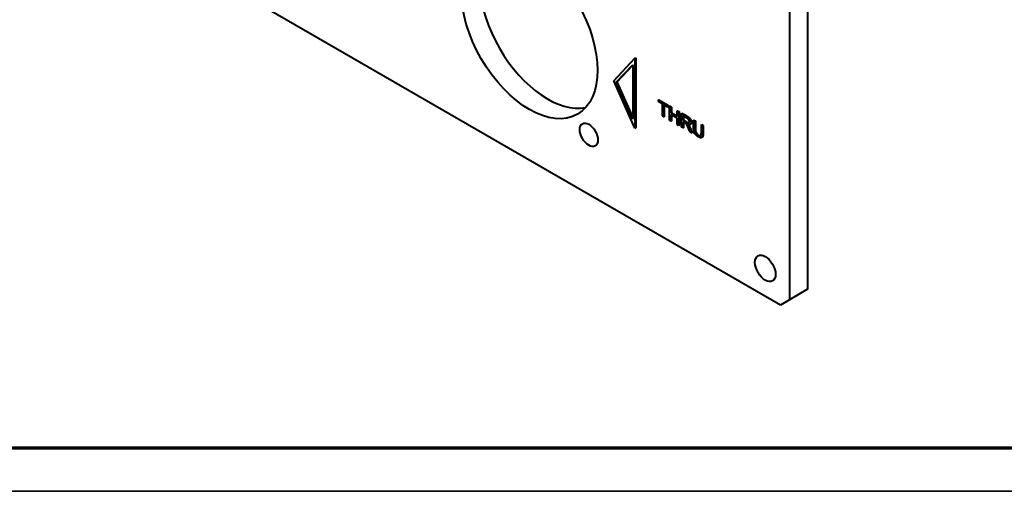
# Model space of a CAD drawing. Header units: millimetres. Extents: x 1 to 420, y -2 to 296.
# Tile 1 of 16: x 60 to 175, y 0 to 55. Entities that reach past the tile are written whole.
import ezdxf

# ---------------------------------------------------------------- set-up
doc = ezdxf.new("R2010")
doc.units = ezdxf.units.MM
for name, color, linetype in [('_Translation', 7, 'Continuous'), ('Default', 7, 'Continuous'), ('ME001036.00.04', 7, 'Continuous'), ('ME001037.00.00', 7, 'Continuous'), ('Predefinito', 7, 'Continuous')]:
    doc.layers.add(name, color=color, linetype=linetype)

# ---------------------------------------------------------------- blocks, each defined once
blk = doc.blocks.new('SE2')
at = {"layer": 'ME001036.00.04', "color": 7, "linetype": 'Continuous', "lineweight": 40}
for p, q in [((151.72, 84.84), (151.72, 23.61)), ((149.6, 83.62), (149.6, 22.38)), ((148.54, 21.77), (61.57, 71.98)), ((151.72, 23.61), (149.6, 22.38)), ((149.6, 22.38), (148.54, 21.77))]:
    blk.add_line(p, q, dxfattribs=at)
for centre, major_axis in [((119.2, 53.82), (-5.63, 9.74)), ((126.14, 41.67), (0.75, -1.3)), ((146.77, 26.06), (-0.85, 1.47))]:
    blk.add_ellipse(centre, major_axis=major_axis, ratio=0.57735, dxfattribs=at)
blk.add_ellipse((121.32, 55.04), major_axis=(5.62, -9.74), ratio=0.57735, start_param=3.33129, end_param=6.093488, dxfattribs=at)
at = {"layer": 'ME001037.00.00', "color": 7, "linetype": 'Continuous', "lineweight": 40}
for p, q in [((131.54, 50.62), (131.65, 50.68)), ((131.65, 50.68), (131.65, 42.49)), ((129.06, 48), (131.54, 50.62)), ((129.36, 47.82), (131.3, 49.86)), ((129.47, 47.88), (131.3, 49.81)), ((131.3, 49.86), (131.3, 43.49)), ((131.54, 50.62), (131.54, 42.43)), ((131.54, 42.43), (129.06, 48)), ((129.36, 47.82), (129.47, 47.88)), ((131.3, 43.49), (129.36, 47.82)), ((131.3, 43.79), (129.47, 47.88)), ((134.28, 45.75), (134.31, 45.77)), ((134.28, 45.56), (134.28, 45.75)), ((134.28, 45.75), (135.38, 45.11)), ((134.74, 45.29), (134.28, 45.56)), ((134.31, 45.77), (135.41, 45.13)), ((134.74, 43.88), (134.74, 45.29)), ((135.38, 44.92), (134.92, 45.19)), ((134.92, 45.19), (134.92, 43.77)), ((134.95, 45.17), (134.95, 43.79)), ((135.38, 45.11), (135.41, 45.13)), ((135.38, 45.11), (135.38, 44.92)), ((135.38, 44.92), (135.41, 44.95)), ((135.41, 45.13), (135.41, 44.95)), ((135.58, 45), (135.61, 45.02)), ((135.58, 43.39), (135.58, 45)), ((135.58, 45), (135.76, 44.89)), ((135.61, 45.02), (135.8, 44.91)), ((135.76, 44.89), (135.8, 44.91)), ((135.76, 44.89), (135.76, 44.23)), ((135.8, 44.91), (135.8, 44.25)), ((134.92, 43.77), (134.74, 43.88)), ((134.92, 43.77), (134.95, 43.79)), ((135.76, 44.23), (135.8, 44.25)), ((135.76, 44.23), (136.49, 43.81)), ((136.49, 43.62), (135.76, 44.04)), ((135.76, 44.04), (135.76, 43.28)), ((135.8, 44.25), (136.49, 43.85)), ((135.8, 44.02), (135.8, 43.3)), ((136.49, 44.47), (136.52, 44.49)), ((136.49, 43.81), (136.49, 44.47)), ((136.49, 44.47), (136.67, 44.37)), ((136.52, 44.49), (136.7, 44.39)), ((136.67, 44.37), (136.7, 44.39)), ((136.67, 44.37), (136.67, 42.76)), ((136.7, 44.39), (136.7, 42.78)), ((136.98, 44.18), (137.02, 44.21)), ((136.98, 42.58), (136.98, 44.18)), ((137.17, 43.9), (137.17, 43.37)), ((137.2, 43.88), (137.2, 43.39)), ((135.76, 43.28), (135.58, 43.39)), ((135.76, 43.28), (135.8, 43.3)), ((136.49, 42.87), (136.49, 43.62)), ((136.67, 42.76), (136.49, 42.87)), ((136.67, 42.76), (136.7, 42.78)), ((137.17, 43.37), (137.2, 43.39)), ((137.17, 43.18), (137.17, 42.47)), ((137.2, 43.16), (137.2, 42.49)), ((137.99, 42.87), (138.03, 42.89)), ((138.39, 43.37), (138.42, 43.39)), ((138.39, 43.37), (138.57, 43.27)), ((138.42, 43.39), (138.61, 43.29)), ((138.57, 43.27), (138.61, 43.29)), ((139.3, 42.85), (139.33, 42.87)), ((139.3, 42.85), (139.48, 42.74)), ((139.33, 42.87), (139.51, 42.76)), ((139.48, 42.74), (139.51, 42.76)), ((131.54, 42.43), (131.65, 42.49)), ((137.17, 42.47), (136.98, 42.58)), ((137.17, 42.47), (137.2, 42.49)), ((138.21, 41.87), (137.98, 42.01)), ((138.21, 41.87), (138.24, 41.89)), ((139.34, 41.35), (139.38, 41.38))]:
    blk.add_line(p, q, dxfattribs=at)
for points, knots in [([(136.98, 44.18), (137.19, 44.07), (137.39, 43.95), (137.6, 43.83), (137.72, 43.76), (137.82, 43.69), (137.95, 43.56), (138, 43.48), (138.04, 43.38), (138.08, 43.28), (138.09, 43.19), (138.09, 42.99), (138.06, 42.91), (137.93, 42.83), (137.84, 42.84), (137.7, 42.9)], [0, 0, 0, 0, 0.318047, 0.318047, 0.318047, 0.445967, 0.445967, 0.573888, 0.573888, 0.573888, 0.693777, 0.693777, 0.846888, 0.846888, 1, 1, 1, 1]), ([(137.02, 44.21), (137.22, 44.09), (137.43, 43.97), (137.63, 43.85), (137.76, 43.78), (137.85, 43.71), (137.98, 43.58), (138.03, 43.5), (138.07, 43.4), (138.11, 43.31), (138.13, 43.21), (138.13, 43.01), (138.1, 42.93), (138.03, 42.89), (138.03, 42.89), (138.03, 42.89)], [0, 0, 0, 0, 0.3180468, 0.3180468, 0.3180468, 0.4459673, 0.4459673, 0.5738877, 0.5738877, 0.5738877, 0.6937769, 0.6937769, 0.8468885, 0.8468885, 0.852925, 0.852925, 0.852925, 0.852925]), ([(137.17, 43.37), (137.3, 43.29), (137.43, 43.22), (137.56, 43.14), (137.65, 43.09), (137.71, 43.06), (137.81, 43.05), (137.84, 43.06), (137.87, 43.09), (137.89, 43.12), (137.9, 43.16), (137.9, 43.29), (137.88, 43.37), (137.83, 43.44), (137.79, 43.52), (137.71, 43.59), (137.61, 43.65), (137.46, 43.73), (137.31, 43.82), (137.17, 43.9)], [0, 0, 0, 0, 0.228518, 0.228518, 0.228518, 0.326471, 0.326471, 0.424424, 0.424424, 0.424424, 0.498184, 0.498184, 0.607288, 0.607288, 0.607288, 0.745792, 0.745792, 0.745792, 1, 1, 1, 1]), ([(137.98, 42.01), (137.91, 42.15), (137.85, 42.3), (137.79, 42.44), (137.74, 42.57), (137.69, 42.67), (137.66, 42.74), (137.62, 42.81), (137.59, 42.87), (137.57, 42.91), (137.54, 42.94), (137.51, 42.97), (137.48, 43), (137.46, 43.01), (137.43, 43.03), (137.38, 43.06), (137.31, 43.1), (137.24, 43.14), (137.17, 43.18)], [0, 0, 0, 0, 0.306613, 0.306613, 0.306613, 0.515932, 0.515932, 0.515932, 0.634952, 0.634952, 0.634952, 0.716712, 0.716712, 0.716712, 0.809145, 0.809145, 0.809145, 1, 1, 1, 1]), ([(137.2, 43.39), (137.33, 43.31), (137.47, 43.24), (137.6, 43.16), (137.68, 43.11), (137.75, 43.09), (137.83, 43.07), (137.85, 43.08), (137.88, 43.09)], [0, 0, 0, 0, 0.2285182, 0.2285182, 0.2285182, 0.326471, 0.326471, 0.3943172, 0.3943172, 0.3943172, 0.3943172]), ([(137.7, 42.9), (137.75, 42.84), (137.79, 42.79), (137.81, 42.75), (137.87, 42.66), (137.92, 42.56), (137.97, 42.45), (138.05, 42.26), (138.13, 42.06), (138.21, 41.87)], [0, 0, 0, 0, 0.16006, 0.16006, 0.16006, 0.453367, 0.453367, 0.453367, 1, 1, 1, 1]), ([(137.74, 42.92), (137.79, 42.86), (137.82, 42.81), (137.85, 42.77), (137.9, 42.68), (137.95, 42.58), (138, 42.47), (138.08, 42.28), (138.16, 42.08), (138.24, 41.89)], [0, 0, 0, 0, 0.16006, 0.16006, 0.16006, 0.453367, 0.453367, 0.453367, 1, 1, 1, 1]), ([(139.48, 42.74), (139.48, 42.43), (139.48, 42.13), (139.48, 41.82), (139.48, 41.65), (139.46, 41.53), (139.43, 41.46), (139.4, 41.38), (139.34, 41.34), (139.26, 41.33), (139.18, 41.31), (139.07, 41.35), (138.81, 41.5), (138.7, 41.59), (138.62, 41.69), (138.54, 41.78), (138.48, 41.89), (138.44, 42.01), (138.41, 42.13), (138.39, 42.28), (138.39, 42.45), (138.39, 42.76), (138.39, 43.06), (138.39, 43.37)], [0, 0, 0, 0, 0.229163, 0.229163, 0.229163, 0.325778, 0.325778, 0.325778, 0.402506, 0.402506, 0.402506, 0.499254, 0.499254, 0.592667, 0.592667, 0.592667, 0.669452, 0.669452, 0.669452, 0.770844, 0.770844, 0.770844, 1, 1, 1, 1]), ([(138.57, 43.27), (138.57, 42.96), (138.57, 42.65), (138.57, 42.34), (138.57, 42.2), (138.58, 42.09), (138.6, 42.01), (138.63, 41.94), (138.67, 41.86), (138.72, 41.79), (138.78, 41.73), (138.84, 41.67), (139.06, 41.55), (139.15, 41.53), (139.21, 41.56), (139.27, 41.6), (139.3, 41.72), (139.3, 41.92), (139.3, 42.23), (139.3, 42.54), (139.3, 42.85)], [0, 0, 0, 0, 0.272305, 0.272305, 0.272305, 0.364375, 0.364375, 0.364375, 0.425147, 0.425147, 0.425147, 0.490001, 0.490001, 0.601397, 0.601397, 0.601397, 0.727726, 0.727726, 0.727726, 1, 1, 1, 1]), ([(138.61, 43.29), (138.61, 42.98), (138.61, 42.67), (138.61, 42.36), (138.61, 42.22), (138.62, 42.11), (138.64, 42.03), (138.66, 41.96), (138.7, 41.88), (138.76, 41.82), (138.81, 41.75), (138.88, 41.69), (139.09, 41.57), (139.18, 41.55), (139.24, 41.58)], [0, 0, 0, 0, 0.2723046, 0.2723046, 0.2723046, 0.3643747, 0.3643747, 0.3643747, 0.4251473, 0.4251473, 0.4251473, 0.490001, 0.490001, 0.5986966, 0.5986966, 0.5986966, 0.5986966]), ([(139.51, 42.76), (139.51, 42.46), (139.51, 42.15), (139.51, 41.84), (139.51, 41.67), (139.5, 41.56), (139.47, 41.48), (139.45, 41.43), (139.42, 41.4), (139.38, 41.37)], [0, 0, 0, 0, 0.2291629, 0.2291629, 0.2291629, 0.3257781, 0.3257781, 0.3257781, 0.3735318, 0.3735318, 0.3735318, 0.3735318])]:
    blk.add_open_spline(points, degree=3, knots=knots, dxfattribs=at)

msp = doc.modelspace()

# ---------------------------------------------------------------- linework, layer by layer
at = {"layer": '_Translation', "color": 7, "linetype": 'Continuous', "lineweight": 70}
msp.add_line((415.345, 5.051), (5.475, 5.051), dxfattribs=at)
at = {"layer": 'Predefinito', "color": 7, "linetype": 'Continuous', "lineweight": 35}
msp.add_line((420.012, -0.008), (0.74, -0.008), dxfattribs=at)

# ---------------------------------------------------------------- block references
at = {"layer": 'Default'}
msp.add_blockref('SE2', (0, 0), dxfattribs=at)

doc.saveas('drawing.dxf')
